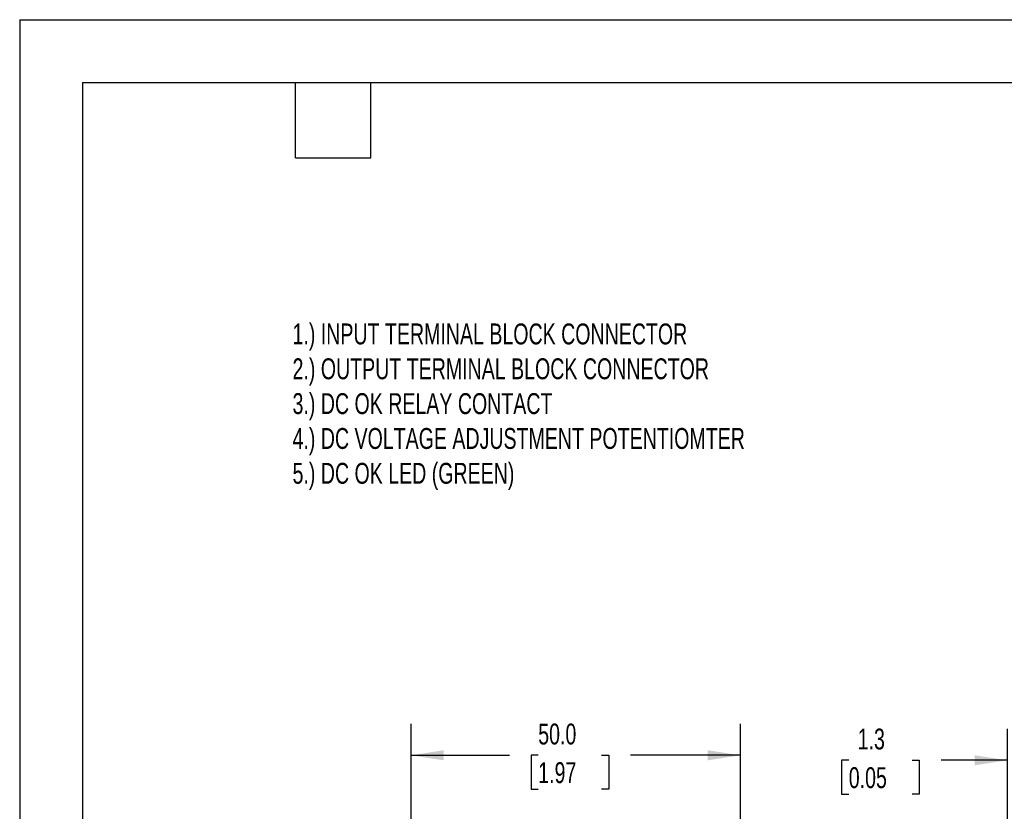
# Model space of a CAD drawing. Header units: millimetres. Extents: x 0 to 419, y 0 to 324.
# Tile 14 of 31: x 0 to 150, y 204 to 324. Entities that reach past the tile are written whole.
import ezdxf

# ---------------------------------------------------------------- set-up
doc = ezdxf.new("R2010")
doc.units = ezdxf.units.MM
doc.header["$LTSCALE"] = 1.5
doc.layers.add('DIMENSIONS', color=140, linetype='Continuous', lineweight=25)
doc.layers.add('TEXT', color=140, linetype='Continuous', lineweight=25)
doc.styles.add('SLDTEXTSTYLE0', font='TXT', dxfattribs={"width": 0.7})
doc.dimstyles.new('SLDDIMSTYLE2', dxfattribs={"dimtxt": 3.237012, "dimasz": 4.953, "dimexe": 0, "dimexo": 0.0625, "dimgap": 0.809253, "dimtad": 0, "dimtih": 1, "dimtoh": 1, "dimdec": 1, "dimrnd": 1e-09, "dimzin": 12, "dimdsep": 46, "dimtxsty": 'SLDTEXTSTYLE0', "dimsah": 1, "dimcen": 0.09, "dimadec": 0, "dimazin": 3, "dimtfac": 1, "dimtdec": 1, "dimtmove": 0, "dimatfit": 0, "dimfxl": 0, "dimfrac": 2, "dimtolj": 1, "dimtzin": 12, "dimarcsym": 0})
doc.dimstyles.new('SLDDIMSTYLE3', dxfattribs={"dimtxt": 3.237012, "dimasz": 4.953, "dimexe": 0, "dimexo": 0.0625, "dimgap": 0.809253, "dimtad": 0, "dimtih": 1, "dimtoh": 1, "dimdec": 1, "dimrnd": 1e-09, "dimzin": 4, "dimdsep": 46, "dimtxsty": 'SLDTEXTSTYLE0', "dimsah": 1, "dimcen": 0.09, "dimadec": 0, "dimazin": 1, "dimtfac": 1, "dimtdec": 1, "dimtofl": 0, "dimtmove": 0, "dimatfit": 3, "dimfxl": 0, "dimfrac": 2, "dimtolj": 1, "dimtzin": 12, "dimarcsym": 0})

# ---------------------------------------------------------------- blocks, each defined once
blk = doc.blocks.new('_D_5')
at = {"layer": 'DIMENSIONS'}
for p, q in [((149.99, 170.46), (149.99, 216.1)), ((151.29, 196.51), (151.29, 216.1)), ((125.91, 211.34), (124.83, 211.34)), ((124.83, 211.34), (124.83, 206.2)), ((135.53, 211.34), (136.62, 211.34)), ((136.62, 211.34), (136.62, 206.2)), ((149.99, 211.34), (139.92, 211.34)), ((151.29, 211.34), (160.81, 211.34)), ((124.83, 206.2), (125.91, 206.2)), ((136.62, 206.2), (135.53, 206.2))]:
    blk.add_line(p, q, dxfattribs=at)
for points in [[(149.99, 211.34), (145.03, 212.1), (145.03, 210.58)], [(151.29, 211.34), (156.24, 210.58), (156.24, 212.1)]]:
    blk.add_solid(points, dxfattribs=at)
at = {"layer": 'DIMENSIONS', "char_height": 3.175, "attachment_point": 1, "style": 'SLDTEXTSTYLE0'}
for s, insert in [('1.3', (127.26, 216.16)), ('0.05', (125.91, 210.29))]:
    blk.add_mtext(s, dxfattribs=dict(at, insert=insert))
blk = doc.blocks.new('_D_7')
at = {"layer": 'DIMENSIONS'}
for p, q in [((59.45, 198.31), (59.45, 216.87)), ((109.45, 198.31), (109.45, 216.87)), ((59.45, 212.1), (74.37, 212.1)), ((78.75, 212.1), (77.67, 212.1)), ((77.67, 212.1), (77.67, 206.96)), ((88.37, 212.1), (89.46, 212.1)), ((89.46, 212.1), (89.46, 206.96)), ((109.45, 212.1), (92.76, 212.1)), ((77.67, 206.96), (78.75, 206.96)), ((89.46, 206.96), (88.37, 206.96))]:
    blk.add_line(p, q, dxfattribs=at)
for points in [[(59.45, 212.1), (64.4, 211.34), (64.4, 212.87)], [(109.45, 212.1), (104.49, 212.87), (104.49, 211.34)]]:
    blk.add_solid(points, dxfattribs=at)
at = {"layer": 'DIMENSIONS', "char_height": 3.175, "attachment_point": 1, "style": 'SLDTEXTSTYLE0'}
for s, insert in [('50.0', (78.75, 216.92)), ('1.97', (78.75, 211.05))]:
    blk.add_mtext(s, dxfattribs=dict(at, insert=insert))

msp = doc.modelspace()

# ---------------------------------------------------------------- linework, layer by layer
at = {"color": 7, "linetype": 'Continuous'}
for q in [(0, 0), (419.1, 323.85)]:
    msp.add_line((0, 323.85), q, dxfattribs=at)
at = {"layer": 'TEXT'}
for p, q in [((9.52, 314.32), (409.57, 314.32)), ((9.52, 314.32), (9.52, 9.52)), ((41.91, 302.89), (41.91, 314.32)), ((53.34, 302.89), (53.34, 314.32)), ((41.91, 302.89), (53.34, 302.89))]:
    msp.add_line(p, q, dxfattribs=at)

# ---------------------------------------------------------------- texts
at = {"layer": 'DIMENSIONS', "insert": (41.44, 277.7), "char_height": 3.175, "attachment_point": 1, "style": 'SLDTEXTSTYLE0'}
msp.add_mtext('1.) INPUT TERMINAL BLOCK CONNECTOR^J2.) OUTPUT TERMINAL BLOCK CONNECTOR^J3.) DC OK RELAY CONTACT^J4.) DC VOLTAGE ADJUSTMENT POTENTIOMTER^J5.) DC OK LED (GREEN)', dxfattribs=at)

# ---------------------------------------------------------------- dimensions: what is measured, and where the dimension line sits
at = {"layer": 'DIMENSIONS'}
for base, p1, p2, dimstyle, picture, middle in [((109.45, 212.1), (59.45, 196.4), (109.45, 196.4), 'SLDDIMSTYLE3', '_D_7', (83.56, 212.1)), ((149.99, 211.34), (151.29, 194.6), (149.99, 168.55), 'SLDDIMSTYLE2', '_D_5', (130.72, 211.34))]:
    dim = msp.add_linear_dim(base=base, p1=p1, p2=p2, dimstyle=dimstyle, dxfattribs=at)
    dim.commit()
    dim.dimension.update_dxf_attribs({"geometry": picture, "text_midpoint": middle, "dimtype": 160})

doc.saveas('drawing.dxf')
